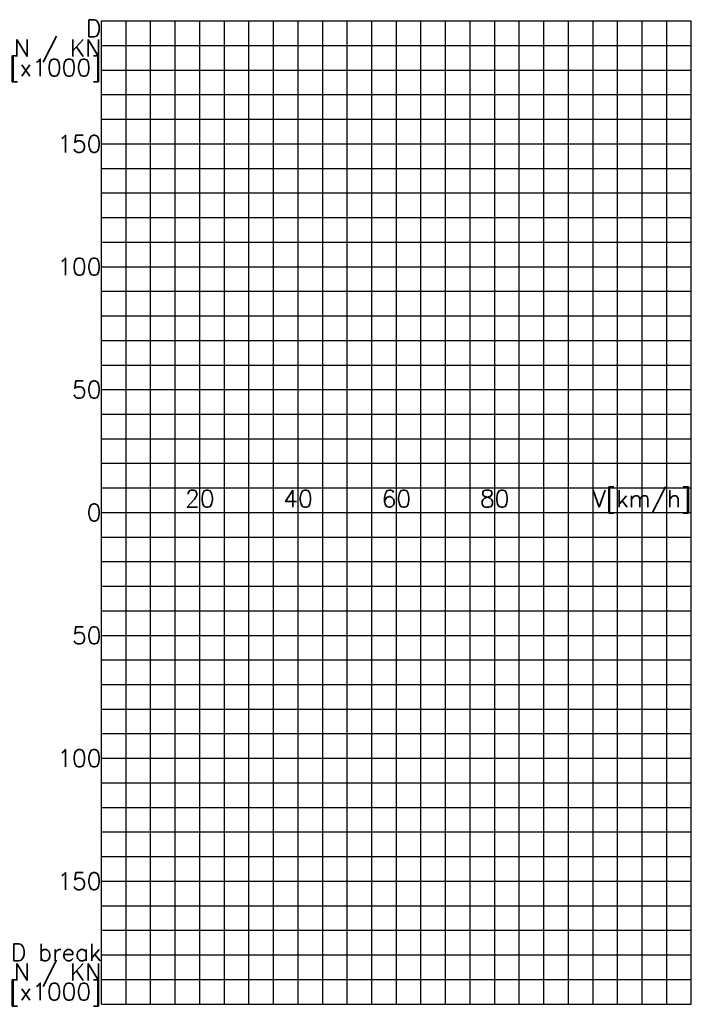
# Model space of a CAD drawing. Extents: x -33 to 240, y -200 to 200.
import ezdxf
from ezdxf.enums import TextEntityAlignment as Align

# ---------------------------------------------------------------- set-up
doc = ezdxf.new("R2010")
doc.units = 0
doc.header["$MEASUREMENT"] = 0
doc.layers.get('0').update_dxf_attribs({"linetype": 'CONTINUOUS'})
doc.layers.add('BASE', color=4, linetype='CONTINUOUS')
doc.styles.add('s', font='simplex.shx')

msp = doc.modelspace()

# ---------------------------------------------------------------- linework, layer by layer
at = {"color": 253, "ltscale": 10}
msp.add_line((0, -200), (0, 200), dxfattribs=at)
at = {"color": 251, "ltscale": 10}
for p, q in [((10, -200), (10, 200)), ((20, -200), (20, 200)), ((30, -200), (30, 200)), ((50, -200), (50, 200)), ((60, -200), (60, 200)), ((70, -200), (70, 200)), ((90, -200), (90, 200)), ((100, -200), (100, 200)), ((110, -200), (110, 200)), ((130, -200), (130, 200)), ((140, -200), (140, 200)), ((150, -200), (150, 200)), ((170, -200), (170, 200)), ((180, -200), (180, 200)), ((190, -200), (190, 200)), ((210, -200), (210, 200)), ((220, -200), (220, 200)), ((230, -200), (230, 200)), ((0, 190), (240, 190)), ((0, 180), (240, 180)), ((0, 170), (240, 170)), ((0, 160), (240, 160)), ((0, 140), (240, 140)), ((0, 130), (240, 130)), ((0, 120), (240, 120)), ((0, 110), (240, 110)), ((0, 90), (240, 90)), ((0, 80), (240, 80)), ((0, 70), (240, 70)), ((0, 60), (240, 60)), ((0, 40), (240, 40)), ((0, 30), (240, 30)), ((0, 20), (240, 20)), ((0, 10), (240, 10)), ((0, -10), (240, -10)), ((0, -20), (240, -20)), ((0, -30), (240, -30)), ((0, -40), (240, -40)), ((0, -60), (240, -60)), ((0, -70), (240, -70)), ((0, -80), (240, -80)), ((0, -90), (240, -90)), ((0, -110), (240, -110)), ((0, -120), (240, -120)), ((0, -130), (240, -130)), ((0, -140), (240, -140)), ((0, -160), (240, -160)), ((0, -170), (240, -170)), ((0, -180), (240, -180)), ((0, -190), (240, -190))]:
    msp.add_line(p, q, dxfattribs=at)
at = {"layer": 'BASE', "color": 253, "ltscale": 10}
for p, q in [((0, 200), (240, 200)), ((40, -200), (40, 200)), ((80, -200), (80, 200)), ((120, -200), (120, 200)), ((160, -200), (160, 200)), ((200, -200), (200, 200)), ((240, -200), (240, 200)), ((0, 150), (240, 150)), ((0, 100), (240, 100)), ((0, 50), (240, 50)), ((0, 0), (240, 0)), ((0, -50), (240, -50)), ((0, -100), (240, -100)), ((0, -150), (240, -150)), ((0, -200), (240, -200))]:
    msp.add_line(p, q, dxfattribs=at)

# ---------------------------------------------------------------- texts
at = {"layer": 'BASE', "color": 253, "ltscale": 10, "style": 's'}
for s, p in [('D', (0, 197)), ('N / KN', (0, 189)), ('[x1000]', (0, 181)), ('150', (0, 150)), ('100', (0, 100)), ('50', (0, 50)), ('0', (0, 0)), ('50', (0, -50)), ('100', (0, -100)), ('150', (0, -150)), ('D break', (0, -179)), ('N / KN', (0, -187)), ('[x1000]', (0, -195))]:
    msp.add_text(s, height=7, dxfattribs=at).set_placement(p, align=Align.MIDDLE_RIGHT)
for s, p in [('20', (40, 0)), ('40', (80, 0)), ('60', (120, 0)), ('80', (160, 0))]:
    msp.add_text(s, height=7, dxfattribs=at).set_placement(p, align=Align.BOTTOM_CENTER)
msp.add_text('V[km/h]', height=7, dxfattribs=at).set_placement((240, 0), align=Align.BOTTOM_RIGHT)

doc.saveas('drawing.dxf')
